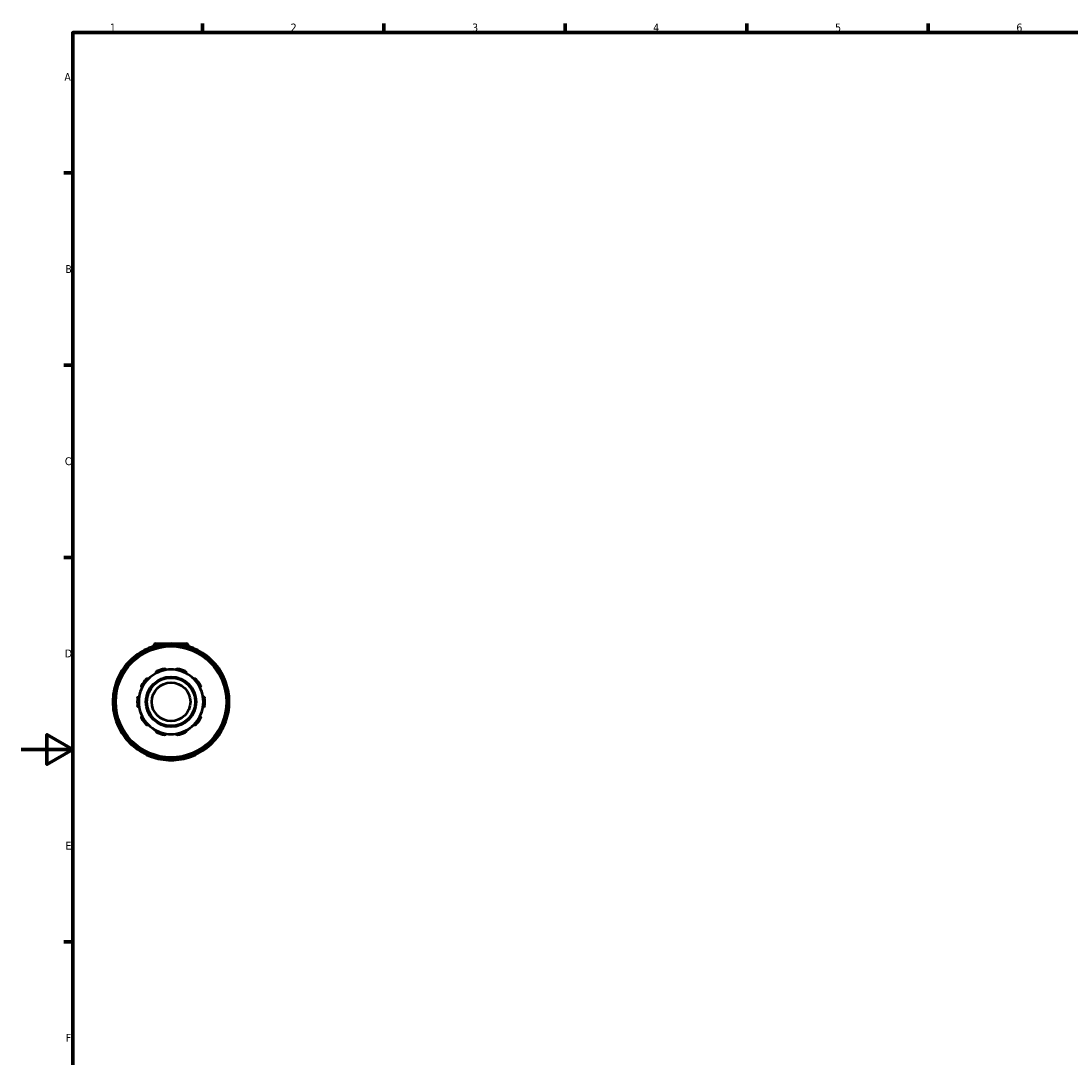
# Model space of a CAD drawing. Header units: millimetres. Extents: x 0 to 905, y -349 to 706.
# Tile 5 of 11: x 0 to 406, y 178 to 578. Entities that reach past the tile are written whole.
import ezdxf

# ---------------------------------------------------------------- set-up
doc = ezdxf.new("R2010")
doc.units = ezdxf.units.MM
for name, color, linetype, lineweight in [('Border (ANSI)', 7, 'Continuous', 70), ('Visible (ANSI)', 7, 'Continuous', 50), ('Visible Narrow (ANSI)', 7, 'Continuous', 35)]:
    doc.layers.add(name, color=color, linetype=linetype, lineweight=lineweight)
doc.styles.add('Note Text (ANSI)', font='tahoma.ttf')

# ---------------------------------------------------------------- blocks, each defined once
blk = doc.blocks.new('Borders Default Border')
at = {"layer": 'Border (ANSI)'}
for p, q in [((70.08, 574), (70.08, 577.45)), ((140.17, 574), (140.17, 577.45)), ((210.25, 574), (210.25, 577.45)), ((280.33, 574), (280.33, 577.45)), ((350.42, 574), (350.42, 577.45)), ((20, 519.75), (16.55, 519.75)), ((20, 445.5), (16.55, 445.5)), ((20, 371.25), (16.55, 371.25)), ((20, 222.75), (16.55, 222.75))]:
    blk.add_line(p, q, dxfattribs=at)
at = {"layer": 'Border (ANSI)', "flags": 128}
for points in [[(20, 20), (20, 574), (821, 574), (821, 20), (20, 20)], [(0, 297), (20, 297), (10, 302.77), (10, 291.23), (20, 297)]]:
    blk.add_lwpolyline(points, dxfattribs=at)
at = {"layer": 'Border (ANSI)', "char_height": 3.05, "attachment_point": 7, "style": 'Note Text (ANSI)'}
for s, insert in [('1', (34.35, 574.4)), ('2', (104.2, 574.4)), ('3', (174.26, 574.34)), ('4', (244.23, 574.4)), ('5', (314.48, 574.34)), ('6', (384.49, 574.34)), ('A', (16.78, 555.35)), ('B', (17.15, 481.1)), ('C', (16.95, 406.8)), ('D', (16.96, 332.6)), ('E', (17.21, 258.35)), ('F', (17.29, 184.1))]:
    blk.add_mtext(s, dxfattribs=dict(at, insert=insert))

msp = doc.modelspace()

# ---------------------------------------------------------------- linework, layer by layer
at = {"layer": 'Visible (ANSI)'}
for p, q in [((51.209, 337.027), (51.209, 336.891)), ((52.109, 337.927), (63.809, 337.927)), ((54.584, 336.762), (54.584, 337.013)), ((61.334, 337.013), (61.334, 336.762)), ((64.709, 337.027), (64.709, 336.891)), ((50.089, 335.808), (50.214, 335.591)), ((65.703, 335.591), (65.828, 335.808)), ((40.952, 329.143), (41.17, 329.018)), ((44.368, 332.216), (44.243, 332.433)), ((71.674, 332.433), (71.549, 332.216)), ((74.747, 329.018), (74.965, 329.143)), ((37.795, 323.172), (37.577, 323.297)), ((78.34, 323.297), (78.122, 323.172)), ((36.373, 318.802), (36.624, 318.802)), ((79.293, 318.802), (79.544, 318.802)), ((36.624, 312.052), (36.373, 312.052)), ((79.544, 312.052), (79.293, 312.052)), ((37.577, 307.557), (37.795, 307.683)), ((78.122, 307.683), (78.34, 307.557)), ((41.17, 301.837), (40.952, 301.712)), ((74.965, 301.712), (74.747, 301.837)), ((44.243, 298.421), (44.368, 298.638)), ((71.549, 298.638), (71.674, 298.421)), ((50.214, 295.263), (50.089, 295.046)), ((54.584, 293.842), (54.584, 294.093)), ((61.334, 294.093), (61.334, 293.842)), ((65.828, 295.046), (65.703, 295.263))]:
    msp.add_line(p, q, dxfattribs=at)
for radius in [21.6, 9.688, 9.316, 7.452]:
    msp.add_circle((57.959, 315.427), radius, dxfattribs=at)
for centre, radius, start, end in [((57.959, 315.427), 22.5, 100.32871, 109.67129), ((52.109, 337.027), 0.9, 90, 180), ((57.959, 315.427), 22.5, 79.67129, 100.32871), ((54.025, 337.013), 0.559, 0, 100.32871), ((61.892, 337.013), 0.559, 79.67129, 180), ((57.959, 315.427), 22.5, 70.32871, 79.67129), ((63.809, 337.027), 0.9, 0, 90), ((57.959, 315.427), 22.5, 109.67129, 130.32871), ((43.759, 332.154), 0.559, 30, 130.32871), ((50.573, 336.088), 0.559, 109.67129, 210), ((57.959, 315.427), 22.5, 49.67129, 70.32871), ((65.344, 336.088), 0.559, 330, 70.32871), ((72.158, 332.154), 0.559, 49.67129, 150), ((57.959, 315.427), 22.5, 139.67129, 160.32871), ((41.232, 329.627), 0.559, 139.67129, 240), ((57.959, 315.427), 22.5, 130.32871, 139.67129), ((57.959, 315.427), 22.5, 40.32871, 49.67129), ((74.685, 329.627), 0.559, 300, 40.32871), ((57.959, 315.427), 22.5, 19.67129, 40.32871), ((57.959, 315.427), 12.483, 117.41632, 134.58368), ((57.959, 315.427), 12.483, 98.58368, 117.41632), ((57.959, 315.427), 13.042, 101.14938, 114.85062), ((57.959, 315.427), 12.483, 81.41632, 98.58368), ((57.959, 315.427), 12.483, 62.58368, 81.41632), ((57.959, 315.427), 13.042, 65.14938, 78.85062), ((57.959, 315.427), 12.483, 45.41632, 62.58368), ((57.959, 315.427), 22.5, 160.32871, 169.67129), ((37.298, 322.813), 0.559, 60, 160.32871), ((57.959, 315.427), 12.483, 153.41632, 170.58368), ((57.959, 315.427), 13.042, 137.14938, 150.85062), ((57.959, 315.427), 12.483, 134.58368, 153.41632), ((57.959, 315.427), 12.483, 26.58368, 45.41632), ((57.959, 315.427), 13.042, 29.14938, 42.85062), ((57.959, 315.427), 12.483, 9.41632, 26.58368), ((78.619, 322.813), 0.559, 19.67129, 120), ((57.959, 315.427), 22.5, 10.32871, 19.67129), ((57.959, 315.427), 22.5, 169.67129, 190.32871), ((36.373, 319.361), 0.559, 169.67129, 270), ((57.959, 315.427), 13.042, 173.14938, 186.85062), ((57.959, 315.427), 12.483, 170.58368, 189.41632), ((57.959, 315.427), 12.483, 350.58368, 9.41632), ((57.959, 315.427), 13.042, 353.14938, 6.85062), ((79.544, 319.361), 0.559, 270, 10.32871), ((57.959, 315.427), 22.5, 349.67129, 10.32871), ((57.959, 315.427), 12.483, 189.41632, 206.58368), ((57.959, 315.427), 12.483, 333.41632, 350.58368), ((36.373, 311.493), 0.559, 90, 190.32871), ((57.959, 315.427), 22.5, 190.32871, 199.67129), ((57.959, 315.427), 13.042, 209.14938, 222.85062), ((57.959, 315.427), 12.483, 206.58368, 225.41632), ((57.959, 315.427), 12.483, 314.58368, 333.41632), ((57.959, 315.427), 13.042, 317.14938, 330.85062), ((57.959, 315.427), 22.5, 340.32871, 349.67129), ((79.544, 311.493), 0.559, 349.67129, 90), ((57.959, 315.427), 22.5, 199.67129, 220.32871), ((37.298, 308.041), 0.559, 199.67129, 300), ((57.959, 315.427), 12.483, 225.41632, 242.58368), ((57.959, 315.427), 12.483, 242.58368, 261.41632), ((57.959, 315.427), 12.483, 278.58368, 297.41632), ((57.959, 315.427), 12.483, 297.41632, 314.58368), ((57.959, 315.427), 22.5, 319.67129, 340.32871), ((78.619, 308.041), 0.559, 240, 340.32871), ((41.232, 301.228), 0.559, 120, 220.32871), ((57.959, 315.427), 22.5, 220.32871, 229.67129), ((57.959, 315.427), 13.042, 245.14938, 258.85062), ((57.959, 315.427), 12.483, 261.41632, 278.58368), ((57.959, 315.427), 13.042, 281.14938, 294.85062), ((57.959, 315.427), 22.5, 310.32871, 319.67129), ((74.685, 301.228), 0.559, 319.67129, 60), ((43.759, 298.701), 0.559, 229.67129, 330), ((57.959, 315.427), 22.5, 229.67129, 250.32871), ((57.959, 315.427), 22.5, 289.67129, 310.32871), ((72.158, 298.701), 0.559, 210, 310.32871), ((50.573, 294.767), 0.559, 150, 250.32871), ((57.959, 315.427), 22.5, 250.32871, 259.67129), ((54.025, 293.842), 0.559, 259.67129, 0), ((57.959, 315.427), 22.5, 259.67129, 280.32871), ((61.892, 293.842), 0.559, 180, 280.32871), ((57.959, 315.427), 22.5, 280.32871, 289.67129), ((65.344, 294.767), 0.559, 289.67129, 30)]:
    msp.add_arc(centre, radius, start, end, dxfattribs=at)
for points, knots in [([(48.397, 324.297), (48.424, 324.326), (48.455, 324.352), (48.519, 324.398), (48.554, 324.417), (48.66, 324.461), (48.734, 324.475), (48.878, 324.477), (48.956, 324.461), (49.092, 324.403), (49.15, 324.363), (49.196, 324.318)], [0.10539453, 0.10539453, 0.10539453, 0.10539453, 0.11728084, 0.11728084, 0.12916716, 0.12916716, 0.15293979, 0.15293979, 0.18186442, 0.18186442, 0.20902736, 0.20902736, 0.20902736, 0.20902736]), ([(52.211, 326.508), (52.182, 326.566), (52.162, 326.634), (52.149, 326.781), (52.158, 326.86), (52.205, 326.996), (52.24, 327.062), (52.315, 327.149), (52.344, 327.176), (52.407, 327.224), (52.442, 327.245), (52.478, 327.261)], [0.20096966, 0.20096966, 0.20096966, 0.20096966, 0.2281326, 0.2281326, 0.25705723, 0.25705723, 0.28082986, 0.28082986, 0.29271618, 0.29271618, 0.3046025, 0.3046025, 0.3046025, 0.3046025]), ([(55.437, 328.223), (55.476, 328.231), (55.516, 328.234), (55.595, 328.233), (55.634, 328.228), (55.746, 328.202), (55.813, 328.169), (55.931, 328.086), (55.985, 328.027), (56.061, 327.901), (56.084, 327.834), (56.095, 327.77)], [0.10539453, 0.10539453, 0.10539453, 0.10539453, 0.11728084, 0.11728084, 0.12916716, 0.12916716, 0.15293979, 0.15293979, 0.18186442, 0.18186442, 0.20902736, 0.20902736, 0.20902736, 0.20902736]), ([(59.822, 327.77), (59.833, 327.834), (59.856, 327.901), (59.932, 328.027), (59.986, 328.086), (60.104, 328.169), (60.171, 328.202), (60.283, 328.228), (60.322, 328.233), (60.401, 328.234), (60.442, 328.231), (60.48, 328.223)], [0.20096966, 0.20096966, 0.20096966, 0.20096966, 0.2281326, 0.2281326, 0.25705723, 0.25705723, 0.28082986, 0.28082986, 0.29271618, 0.29271618, 0.3046025, 0.3046025, 0.3046025, 0.3046025]), ([(63.439, 327.261), (63.475, 327.245), (63.51, 327.224), (63.573, 327.176), (63.602, 327.149), (63.677, 327.062), (63.712, 326.996), (63.759, 326.86), (63.768, 326.781), (63.755, 326.634), (63.735, 326.566), (63.706, 326.508)], [0.10539453, 0.10539453, 0.10539453, 0.10539453, 0.11728084, 0.11728084, 0.12916716, 0.12916716, 0.15293979, 0.15293979, 0.18186442, 0.18186442, 0.20902736, 0.20902736, 0.20902736, 0.20902736]), ([(66.721, 324.318), (66.767, 324.363), (66.825, 324.403), (66.961, 324.461), (67.04, 324.477), (67.183, 324.475), (67.257, 324.461), (67.363, 324.417), (67.398, 324.398), (67.463, 324.352), (67.493, 324.326), (67.52, 324.297)], [0.20096966, 0.20096966, 0.20096966, 0.20096966, 0.2281326, 0.2281326, 0.25705723, 0.25705723, 0.28082986, 0.28082986, 0.29271618, 0.29271618, 0.3046025, 0.3046025, 0.3046025, 0.3046025]), ([(46.795, 321.013), (46.738, 321.044), (46.682, 321.087), (46.585, 321.198), (46.546, 321.267), (46.503, 321.405), (46.493, 321.479), (46.503, 321.594), (46.51, 321.632), (46.534, 321.708), (46.549, 321.745), (46.569, 321.78)], [0.20096966, 0.20096966, 0.20096966, 0.20096966, 0.2281326, 0.2281326, 0.25705723, 0.25705723, 0.28082986, 0.28082986, 0.29271618, 0.29271618, 0.3046025, 0.3046025, 0.3046025, 0.3046025]), ([(69.349, 321.78), (69.368, 321.745), (69.384, 321.708), (69.407, 321.632), (69.414, 321.594), (69.424, 321.479), (69.414, 321.405), (69.371, 321.267), (69.332, 321.198), (69.235, 321.087), (69.179, 321.044), (69.122, 321.013)], [0.10539453, 0.10539453, 0.10539453, 0.10539453, 0.11728084, 0.11728084, 0.12916716, 0.12916716, 0.15293979, 0.15293979, 0.18186442, 0.18186442, 0.20902736, 0.20902736, 0.20902736, 0.20902736]), ([(45.01, 316.983), (45.015, 317.022), (45.024, 317.061), (45.05, 317.136), (45.066, 317.172), (45.126, 317.271), (45.178, 317.325), (45.293, 317.411), (45.366, 317.444), (45.509, 317.477), (45.58, 317.479), (45.644, 317.47)], [0.10539453, 0.10539453, 0.10539453, 0.10539453, 0.11728084, 0.11728084, 0.12916716, 0.12916716, 0.15293979, 0.15293979, 0.18186442, 0.18186442, 0.20902736, 0.20902736, 0.20902736, 0.20902736]), ([(70.273, 317.47), (70.337, 317.479), (70.408, 317.477), (70.551, 317.444), (70.624, 317.411), (70.739, 317.325), (70.791, 317.271), (70.851, 317.172), (70.868, 317.136), (70.893, 317.061), (70.902, 317.022), (70.907, 316.983)], [0.20096966, 0.20096966, 0.20096966, 0.20096966, 0.2281326, 0.2281326, 0.25705723, 0.25705723, 0.28082986, 0.28082986, 0.29271618, 0.29271618, 0.3046025, 0.3046025, 0.3046025, 0.3046025]), ([(45.644, 313.385), (45.58, 313.376), (45.509, 313.378), (45.366, 313.411), (45.293, 313.444), (45.178, 313.53), (45.126, 313.584), (45.066, 313.683), (45.05, 313.718), (45.024, 313.793), (45.015, 313.832), (45.01, 313.872)], [0.20096966, 0.20096966, 0.20096966, 0.20096966, 0.2281326, 0.2281326, 0.25705723, 0.25705723, 0.28082986, 0.28082986, 0.29271618, 0.29271618, 0.3046025, 0.3046025, 0.3046025, 0.3046025]), ([(70.907, 313.872), (70.902, 313.832), (70.893, 313.793), (70.868, 313.718), (70.851, 313.683), (70.791, 313.584), (70.739, 313.53), (70.624, 313.444), (70.551, 313.411), (70.408, 313.378), (70.337, 313.376), (70.273, 313.385)], [0.10539453, 0.10539453, 0.10539453, 0.10539453, 0.11728084, 0.11728084, 0.12916716, 0.12916716, 0.15293979, 0.15293979, 0.18186442, 0.18186442, 0.20902736, 0.20902736, 0.20902736, 0.20902736]), ([(46.569, 309.075), (46.549, 309.11), (46.534, 309.146), (46.51, 309.222), (46.503, 309.261), (46.493, 309.376), (46.503, 309.45), (46.546, 309.587), (46.585, 309.657), (46.682, 309.768), (46.738, 309.811), (46.795, 309.841)], [0.10539453, 0.10539453, 0.10539453, 0.10539453, 0.11728084, 0.11728084, 0.12916716, 0.12916716, 0.15293979, 0.15293979, 0.18186442, 0.18186442, 0.20902736, 0.20902736, 0.20902736, 0.20902736]), ([(69.122, 309.841), (69.179, 309.811), (69.235, 309.768), (69.332, 309.657), (69.371, 309.587), (69.414, 309.45), (69.424, 309.376), (69.414, 309.261), (69.407, 309.222), (69.384, 309.146), (69.368, 309.11), (69.349, 309.075)], [0.20096966, 0.20096966, 0.20096966, 0.20096966, 0.2281326, 0.2281326, 0.25705723, 0.25705723, 0.28082986, 0.28082986, 0.29271618, 0.29271618, 0.3046025, 0.3046025, 0.3046025, 0.3046025]), ([(49.196, 306.537), (49.15, 306.492), (49.092, 306.452), (48.956, 306.394), (48.878, 306.378), (48.734, 306.38), (48.66, 306.393), (48.554, 306.438), (48.519, 306.457), (48.455, 306.502), (48.424, 306.529), (48.397, 306.558)], [0.20096966, 0.20096966, 0.20096966, 0.20096966, 0.2281326, 0.2281326, 0.25705723, 0.25705723, 0.28082986, 0.28082986, 0.29271618, 0.29271618, 0.3046025, 0.3046025, 0.3046025, 0.3046025]), ([(52.478, 303.593), (52.442, 303.61), (52.407, 303.631), (52.344, 303.678), (52.315, 303.705), (52.24, 303.792), (52.205, 303.858), (52.158, 303.994), (52.149, 304.074), (52.162, 304.221), (52.182, 304.289), (52.211, 304.347)], [0.10539453, 0.10539453, 0.10539453, 0.10539453, 0.11728084, 0.11728084, 0.12916716, 0.12916716, 0.15293979, 0.15293979, 0.18186442, 0.18186442, 0.20902736, 0.20902736, 0.20902736, 0.20902736]), ([(63.706, 304.347), (63.735, 304.289), (63.755, 304.221), (63.768, 304.074), (63.759, 303.994), (63.712, 303.858), (63.677, 303.792), (63.602, 303.705), (63.573, 303.678), (63.51, 303.631), (63.475, 303.61), (63.439, 303.593)], [0.20096966, 0.20096966, 0.20096966, 0.20096966, 0.2281326, 0.2281326, 0.25705723, 0.25705723, 0.28082986, 0.28082986, 0.29271618, 0.29271618, 0.3046025, 0.3046025, 0.3046025, 0.3046025]), ([(67.52, 306.558), (67.493, 306.529), (67.463, 306.502), (67.398, 306.457), (67.363, 306.438), (67.257, 306.393), (67.183, 306.38), (67.04, 306.378), (66.961, 306.394), (66.825, 306.452), (66.767, 306.492), (66.721, 306.537)], [0.10539453, 0.10539453, 0.10539453, 0.10539453, 0.11728084, 0.11728084, 0.12916716, 0.12916716, 0.15293979, 0.15293979, 0.18186442, 0.18186442, 0.20902736, 0.20902736, 0.20902736, 0.20902736]), ([(56.095, 303.084), (56.084, 303.021), (56.061, 302.954), (55.985, 302.828), (55.931, 302.769), (55.813, 302.686), (55.746, 302.653), (55.634, 302.627), (55.595, 302.622), (55.516, 302.621), (55.476, 302.624), (55.437, 302.632)], [0.20096966, 0.20096966, 0.20096966, 0.20096966, 0.2281326, 0.2281326, 0.25705723, 0.25705723, 0.28082986, 0.28082986, 0.29271618, 0.29271618, 0.3046025, 0.3046025, 0.3046025, 0.3046025]), ([(60.48, 302.632), (60.442, 302.624), (60.401, 302.621), (60.322, 302.622), (60.283, 302.627), (60.171, 302.653), (60.104, 302.686), (59.986, 302.769), (59.932, 302.828), (59.856, 302.954), (59.833, 303.021), (59.822, 303.084)], [0.10539453, 0.10539453, 0.10539453, 0.10539453, 0.11728084, 0.11728084, 0.12916716, 0.12916716, 0.15293979, 0.15293979, 0.18186442, 0.18186442, 0.20902736, 0.20902736, 0.20902736, 0.20902736])]:
    msp.add_open_spline(points, degree=3, knots=knots, dxfattribs=at)
at = {"layer": 'Visible Narrow (ANSI)'}
for p, q in [((51.615, 337.027), (51.21, 337.027)), ((54.017, 337.056), (53.925, 337.561)), ((54.025, 336.996), (54.025, 336.683)), ((54.068, 337.013), (54.582, 337.013)), ((61.335, 337.013), (61.849, 337.013)), ((61.892, 336.683), (61.892, 336.996)), ((61.992, 337.561), (61.9, 337.056)), ((64.707, 337.027), (64.302, 337.027)), ((50.09, 335.809), (50.535, 336.066)), ((50.385, 336.613), (50.558, 336.129)), ((50.737, 335.803), (50.581, 336.073)), ((65.336, 336.073), (65.18, 335.803)), ((65.359, 336.129), (65.532, 336.613)), ((65.382, 336.066), (65.827, 335.809)), ((40.807, 329.988), (41.198, 329.655)), ((40.953, 329.144), (41.21, 329.589)), ((41.517, 329.462), (41.247, 329.618)), ((43.731, 332.187), (43.398, 332.579)), ((43.768, 332.139), (43.924, 331.869)), ((43.797, 332.176), (44.241, 332.433)), ((71.676, 332.433), (72.12, 332.176)), ((71.993, 331.869), (72.15, 332.139)), ((72.519, 332.579), (72.187, 332.187)), ((74.67, 329.618), (74.4, 329.462)), ((74.707, 329.589), (74.964, 329.144)), ((74.719, 329.655), (75.11, 329.988)), ((37.257, 322.828), (36.773, 323.001)), ((37.313, 322.805), (37.583, 322.649)), ((37.32, 322.851), (37.577, 323.296)), ((78.334, 322.649), (78.604, 322.805)), ((78.341, 323.296), (78.597, 322.851)), ((79.144, 323.001), (78.66, 322.828)), ((35.825, 319.461), (36.33, 319.369)), ((36.373, 318.804), (36.373, 319.317)), ((36.702, 319.361), (36.39, 319.361)), ((79.527, 319.361), (79.215, 319.361)), ((79.544, 319.317), (79.544, 318.804)), ((79.587, 319.369), (80.092, 319.461)), ((36.33, 311.486), (35.825, 311.394)), ((36.373, 311.537), (36.373, 312.051)), ((36.39, 311.493), (36.702, 311.493)), ((79.215, 311.493), (79.527, 311.493)), ((79.544, 312.051), (79.544, 311.537)), ((80.092, 311.394), (79.587, 311.486)), ((36.773, 307.854), (37.257, 308.027)), ((37.583, 308.206), (37.313, 308.05)), ((37.577, 307.559), (37.32, 308.004)), ((78.604, 308.05), (78.334, 308.206)), ((78.597, 308.004), (78.341, 307.559)), ((78.66, 308.027), (79.144, 307.854)), ((41.198, 301.199), (40.807, 300.867)), ((41.21, 301.266), (40.953, 301.71)), ((41.247, 301.236), (41.517, 301.392)), ((74.4, 301.392), (74.67, 301.236)), ((74.964, 301.71), (74.707, 301.266)), ((75.11, 300.867), (74.719, 301.199)), ((43.398, 298.276), (43.731, 298.667)), ((43.924, 298.986), (43.768, 298.716)), ((44.241, 298.422), (43.797, 298.679)), ((72.12, 298.679), (71.676, 298.422)), ((72.15, 298.716), (71.993, 298.986)), ((72.187, 298.667), (72.519, 298.276)), ((50.535, 294.789), (50.09, 295.045)), ((50.558, 294.726), (50.385, 294.242)), ((50.581, 294.782), (50.737, 295.052)), ((53.925, 293.294), (54.017, 293.799)), ((54.025, 294.171), (54.025, 293.859)), ((54.582, 293.842), (54.068, 293.842)), ((61.849, 293.842), (61.335, 293.842)), ((61.892, 293.859), (61.892, 294.171)), ((61.9, 293.799), (61.992, 293.294)), ((65.18, 295.052), (65.336, 294.782)), ((65.532, 294.242), (65.359, 294.726)), ((65.827, 295.045), (65.382, 294.789))]:
    msp.add_line(p, q, dxfattribs=at)
msp.add_circle((57.959, 315.427), 21.227, dxfattribs=at)
for start, end in [(100.79584, 109.20416), (82.0178, 97.9822), (70.79584, 79.20416), (112.0178, 127.9822), (52.0178, 67.9822), (142.0178, 157.9822), (130.79584, 139.20416), (40.79584, 49.20416), (22.0178, 37.9822), (160.79584, 169.20416), (10.79584, 19.20416), (172.0178, 187.9822), (352.0178, 7.9822), (190.79584, 199.20416), (340.79584, 349.20416), (202.0178, 217.9822), (322.0178, 337.9822), (220.79584, 229.20416), (310.79584, 319.20416), (232.0178, 247.9822), (292.0178, 307.9822), (250.79584, 259.20416), (262.0178, 277.9822), (280.79584, 289.20416)]:
    msp.add_arc((57.959, 315.427), 21.941, start, end, dxfattribs=at)

# ---------------------------------------------------------------- block references
msp.add_blockref('Borders Default Border', (0, 0))

doc.saveas('drawing.dxf')
